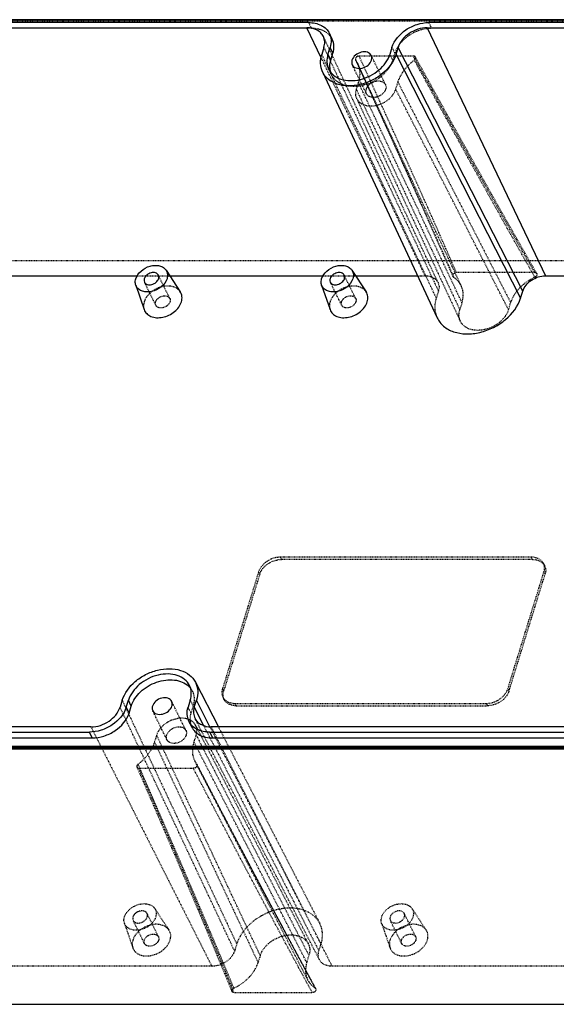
# Model space of a CAD drawing. Header units: millimetres. Extents: x 3202 to 5058, y 576 to 1424.
# Tile 5 of 13: x 3315 to 3401, y 1266 to 1424. Entities that reach past the tile are written whole.
import ezdxf

# ---------------------------------------------------------------- set-up
doc = ezdxf.new("R2010")
doc.units = ezdxf.units.MM
doc.linetypes.add('HIDDEN', pattern=[0.2, 0.1, -0.1])
doc.layers.add('DEFAULT_2', color=8, linetype='HIDDEN')

msp = doc.modelspace()

# ---------------------------------------------------------------- linework, layer by layer
at = {"color": 7, "linetype": 'Continuous'}
for p, q in [((3472.348, 1424.018), (3271.843, 1424.018)), ((3472.176, 1423.964), (3271.684, 1423.964)), ((3279.42, 1422.719), (3361.129, 1422.719)), ((3361.39, 1423.565), (3279.681, 1423.565)), ((3363.428, 1417.898), (3361.129, 1422.719)), ((3380.471, 1422.719), (3399.476, 1382.869)), ((3380.471, 1422.719), (3462.18, 1422.719)), ((3462.441, 1423.565), (3380.732, 1423.565)), ((3365.191, 1420.884), (3364.734, 1421.816)), ((3363.859, 1419.57), (3363.512, 1418.449)), ((3364.506, 1418.449), (3364.853, 1419.57)), ((3365.31, 1418.637), (3364.853, 1419.57)), ((3374.8, 1419.57), (3374.454, 1418.449)), ((3375.448, 1418.449), (3375.794, 1419.57)), ((3395.822, 1380.408), (3375.794, 1419.57)), ((3364.506, 1418.449), (3364.964, 1417.516)), ((3364.964, 1417.516), (3365.31, 1418.637)), ((3375.448, 1418.449), (3395.476, 1379.287)), ((3363.634, 1415.656), (3382.058, 1376.115)), ((3338.488, 1383.756), (3340.772, 1380.288)), ((3368.363, 1383.756), (3370.648, 1380.288)), ((3309.206, 1382.869), (3333.863, 1382.869)), ((3333.616, 1381.365), (3334.961, 1377.436)), ((3339.072, 1382.869), (3363.739, 1382.869)), ((3363.491, 1381.365), (3364.837, 1377.436)), ((3368.948, 1382.869), (3378.911, 1382.869)), ((3399.476, 1382.869), (3405.08, 1382.869)), ((3395.476, 1379.287), (3395.822, 1380.408)), ((3343.19, 1317.565), (3346.897, 1310.379)), ((3331.436, 1314.65), (3331.09, 1313.529)), ((3332.084, 1313.529), (3332.43, 1314.65)), ((3332.084, 1313.529), (3332.541, 1312.596)), ((3332.888, 1313.717), (3332.43, 1314.65)), ((3332.541, 1312.596), (3332.888, 1313.717)), ((3342.377, 1314.65), (3342.031, 1313.529)), ((3343.025, 1313.529), (3343.371, 1314.65)), ((3343.025, 1313.529), (3344.522, 1310.601)), ((3345.54, 1310.409), (3343.371, 1314.65)), ((3326.413, 1310.379), (3244.704, 1310.379)), ((3342.608, 1310.349), (3342.15, 1311.282)), ((3427.464, 1310.379), (3345.755, 1310.379)), ((3244.443, 1309.534), (3326.152, 1309.534)), ((3244.9, 1308.601), (3326.609, 1308.601)), ((3326.609, 1308.601), (3326.152, 1309.534)), ((3345.494, 1309.534), (3427.203, 1309.534)), ((3345.494, 1309.534), (3345.951, 1308.601)), ((3345.951, 1308.601), (3427.66, 1308.601)), ((3235.623, 1307.27), (3436.115, 1307.27)), ((3235.714, 1307.083), (3436.207, 1307.083)), ((3235.634, 1306.843), (3436.139, 1306.843)), ((3235.838, 1265.794), (3474.396, 1265.794))]:
    msp.add_line(p, q, dxfattribs=at)
for centre, radius, start, end in [((3367.902, 1416.435), 3.107, 182.21193, 185.93515), ((3367.761, 1416.419), 2.965, 185.9003, 196.35665), ((3340.049, 1314.757), 2.981, 37.67143, 46.78213)]:
    msp.add_arc(centre, radius, start, end, dxfattribs=at)
for points, knots in [([(3363.783, 1421.304), (3363.681, 1421.521), (3363.393, 1421.932), (3362.531, 1422.558), (3361.689, 1422.719), (3361.129, 1422.719)], [0, 0, 0, 0, 0.2277932, 0.4666455, 1, 1, 1, 1]), ([(3361.39, 1423.565), (3362.092, 1423.565), (3363.145, 1423.365), (3364.233, 1422.593), (3364.602, 1422.085), (3364.734, 1421.815)], [0, 0, 0, 0, 0.53318, 0.7722657, 1, 1, 1, 1]), ([(3374.8, 1419.57), (3375.156, 1420.719), (3376.52, 1422.252), (3378.783, 1423.337), (3380.093, 1423.565), (3380.732, 1423.565)], [0, 0, 0, 0, 0.4803699, 0.7450852, 1, 1, 1, 1]), ([(3380.471, 1422.719), (3379.455, 1422.719), (3377.484, 1422.072), (3376.074, 1420.476), (3375.794, 1419.57)], [0, 0, 0, 0, 0.5169793, 1, 1, 1, 1]), ([(3363.859, 1419.57), (3363.949, 1419.861), (3364.04, 1420.455), (3363.903, 1421.047), (3363.783, 1421.304)], [0, 0, 0, 0, 0.5172504, 1, 1, 1, 1]), ([(3364.734, 1421.815), (3364.896, 1421.485), (3365.086, 1420.72), (3364.969, 1419.947), (3364.853, 1419.57)], [0, 0, 0, 0, 0.4825596, 1, 1, 1, 1]), ([(3365.31, 1418.637), (3365.427, 1419.015), (3365.544, 1419.787), (3365.354, 1420.552), (3365.192, 1420.883)], [0, 0, 0, 0, 0.5174404, 1, 1, 1, 1]), ([(3363.634, 1415.657), (3363.441, 1416.071), (3363.22, 1417.023), (3363.368, 1417.98), (3363.512, 1418.449)], [0, 0, 0, 0, 0.4826729, 1, 1, 1, 1]), ([(3375.448, 1418.449), (3375.084, 1417.272), (3373.838, 1415.645), (3371.655, 1414.224), (3369.74, 1413.516), (3367.796, 1413.289), (3365.997, 1413.568), (3364.513, 1414.352), (3363.846, 1415.202), (3363.634, 1415.657)], [0, 0, 0, 0, 0.2517246, 0.3912663, 0.5311011, 0.6646773, 0.7872106, 0.8976125, 1, 1, 1, 1]), ([(3364.506, 1418.449), (3364.383, 1418.049), (3364.259, 1417.231), (3364.46, 1416.421), (3364.632, 1416.07)], [0, 0, 0, 0, 0.5174217, 1, 1, 1, 1]), ([(3364.632, 1416.07), (3364.815, 1415.697), (3365.383, 1415.001), (3366.624, 1414.367), (3368.121, 1414.148), (3370.291, 1414.419), (3372.773, 1415.661), (3374.152, 1417.473), (3374.454, 1418.449)], [0, 0, 0, 0, 0.1026403, 0.2135286, 0.3365381, 0.4704418, 0.7481767, 1, 1, 1, 1]), ([(3371.464, 1418.266), (3371.406, 1418.383), (3371.227, 1418.602), (3370.836, 1418.801), (3370.365, 1418.87), (3369.682, 1418.784), (3368.901, 1418.394), (3368.467, 1417.823), (3368.372, 1417.516)], [0, 0, 0, 0, 0.1026051, 0.2134953, 0.336519, 0.4704336, 0.7481245, 1, 1, 1, 1]), ([(3371.503, 1417.516), (3371.523, 1417.581), (3371.58, 1417.828), (3371.546, 1418.099), (3371.464, 1418.266)], [0, 0, 0, 0, 0.2661503, 1, 1, 1, 1]), ([(3364.797, 1416.315), (3364.794, 1416.414), (3364.797, 1416.819), (3364.873, 1417.223), (3364.964, 1417.516)], [0, 0, 0, 0, 0.2427442, 1, 1, 1, 1]), ([(3368.372, 1417.516), (3368.352, 1417.452), (3368.295, 1417.205), (3368.33, 1416.934), (3368.412, 1416.767)], [0, 0, 0, 0, 0.2661503, 1, 1, 1, 1]), ([(3368.412, 1416.767), (3368.469, 1416.649), (3368.648, 1416.431), (3369.039, 1416.231), (3369.51, 1416.162), (3370.193, 1416.248), (3370.974, 1416.639), (3371.409, 1417.209), (3371.503, 1417.516)], [0, 0, 0, 0, 0.1026051, 0.2134953, 0.336519, 0.4704336, 0.7481245, 1, 1, 1, 1]), ([(3333.621, 1382.4), (3333.767, 1382.873), (3334.425, 1383.759), (3335.617, 1384.391), (3336.673, 1384.565), (3337.418, 1384.498), (3338.056, 1384.237), (3338.374, 1383.928), (3338.488, 1383.757)], [0, 0, 0, 0, 0.2493761, 0.5250874, 0.6593649, 0.7838416, 0.8965857, 1, 1, 1, 1]), ([(3363.496, 1382.4), (3363.642, 1382.873), (3364.3, 1383.759), (3365.492, 1384.391), (3366.549, 1384.565), (3367.293, 1384.498), (3367.931, 1384.237), (3368.25, 1383.928), (3368.363, 1383.757)], [0, 0, 0, 0, 0.2493761, 0.5250874, 0.6593649, 0.7838416, 0.8965857, 1, 1, 1, 1]), ([(3337.253, 1382.951), (3337.166, 1383.127), (3336.771, 1383.415), (3336.044, 1383.381), (3335.369, 1383.046), (3335.049, 1382.626), (3334.979, 1382.4)], [0, 0, 0, 0, 0.2106112, 0.4668577, 0.7464237, 1, 1, 1, 1]), ([(3337.282, 1382.4), (3337.297, 1382.447), (3337.338, 1382.629), (3337.313, 1382.828), (3337.253, 1382.951)], [0, 0, 0, 0, 0.2661503, 1, 1, 1, 1]), ([(3338.488, 1383.757), (3338.612, 1383.569), (3338.774, 1383.109), (3338.712, 1382.631), (3338.641, 1382.4)], [0, 0, 0, 0, 0.482583, 1, 1, 1, 1]), ([(3367.128, 1382.951), (3367.041, 1383.127), (3366.646, 1383.415), (3365.919, 1383.381), (3365.245, 1383.046), (3364.924, 1382.626), (3364.855, 1382.4)], [0, 0, 0, 0, 0.2106112, 0.4668577, 0.7464237, 1, 1, 1, 1]), ([(3367.157, 1382.4), (3367.172, 1382.447), (3367.214, 1382.629), (3367.188, 1382.828), (3367.128, 1382.951)], [0, 0, 0, 0, 0.2661503, 1, 1, 1, 1]), ([(3368.363, 1383.757), (3368.487, 1383.569), (3368.649, 1383.109), (3368.587, 1382.631), (3368.516, 1382.4)], [0, 0, 0, 0, 0.482583, 1, 1, 1, 1]), ([(3333.616, 1381.365), (3333.588, 1381.444), (3333.504, 1381.784), (3333.543, 1382.147), (3333.621, 1382.4)], [0, 0, 0, 0, 0.2405257, 1, 1, 1, 1]), ([(3338.641, 1382.4), (3338.483, 1381.889), (3337.748, 1380.947), (3336.436, 1380.327), (3335.305, 1380.231), (3334.542, 1380.388), (3333.933, 1380.769), (3333.685, 1381.161), (3333.616, 1381.365)], [0, 0, 0, 0, 0.2541863, 0.5336149, 0.6669543, 0.7883797, 0.8975693, 1, 1, 1, 1]), ([(3334.979, 1382.4), (3334.965, 1382.352), (3334.923, 1382.171), (3334.948, 1381.972), (3335.009, 1381.849)], [0, 0, 0, 0, 0.2661503, 1, 1, 1, 1]), ([(3335.009, 1381.849), (3335.095, 1381.673), (3335.491, 1381.385), (3336.218, 1381.419), (3336.892, 1381.754), (3337.212, 1382.174), (3337.282, 1382.4)], [0, 0, 0, 0, 0.2106112, 0.4668577, 0.7464237, 1, 1, 1, 1]), ([(3363.491, 1381.365), (3363.464, 1381.444), (3363.379, 1381.784), (3363.418, 1382.147), (3363.496, 1382.4)], [0, 0, 0, 0, 0.2405257, 1, 1, 1, 1]), ([(3368.516, 1382.4), (3368.358, 1381.889), (3367.623, 1380.947), (3366.311, 1380.327), (3365.18, 1380.231), (3364.418, 1380.388), (3363.808, 1380.769), (3363.561, 1381.161), (3363.491, 1381.365)], [0, 0, 0, 0, 0.2541863, 0.5336149, 0.6669543, 0.7883797, 0.8975693, 1, 1, 1, 1]), ([(3364.855, 1382.4), (3364.84, 1382.352), (3364.799, 1382.171), (3364.824, 1381.972), (3364.884, 1381.849)], [0, 0, 0, 0, 0.2661503, 1, 1, 1, 1]), ([(3364.884, 1381.849), (3364.971, 1381.673), (3365.366, 1381.385), (3366.093, 1381.419), (3366.767, 1381.754), (3367.088, 1382.174), (3367.157, 1382.4)], [0, 0, 0, 0, 0.2106112, 0.4668577, 0.7464237, 1, 1, 1, 1]), ([(3395.822, 1380.408), (3396.041, 1381.116), (3397.142, 1382.363), (3398.682, 1382.869), (3399.476, 1382.869)], [0, 0, 0, 0, 0.483021, 1, 1, 1, 1]), ([(3340.954, 1378.67), (3341.039, 1378.945), (3341.113, 1379.515), (3340.92, 1380.063), (3340.773, 1380.287)], [0, 0, 0, 0, 0.5175028, 1, 1, 1, 1]), ([(3370.83, 1378.67), (3370.915, 1378.945), (3370.988, 1379.515), (3370.796, 1380.063), (3370.648, 1380.287)], [0, 0, 0, 0, 0.5174998, 1, 1, 1, 1]), ([(3334.962, 1377.435), (3335.045, 1377.192), (3335.341, 1376.725), (3336.068, 1376.27), (3336.977, 1376.084), (3338.326, 1376.199), (3339.89, 1376.938), (3340.766, 1378.061), (3340.954, 1378.67)], [0, 0, 0, 0, 0.1024297, 0.2116228, 0.3330558, 0.4663969, 0.7458241, 1, 1, 1, 1]), ([(3364.837, 1377.435), (3364.921, 1377.192), (3365.216, 1376.725), (3365.943, 1376.27), (3366.852, 1376.084), (3368.201, 1376.199), (3369.765, 1376.938), (3370.642, 1378.061), (3370.83, 1378.67)], [0, 0, 0, 0, 0.1024297, 0.2116228, 0.3330558, 0.4663969, 0.7458241, 1, 1, 1, 1]), ([(3382.058, 1376.116), (3382.298, 1375.6), (3383.056, 1374.634), (3384.741, 1373.743), (3386.785, 1373.427), (3388.993, 1373.685), (3391.168, 1374.489), (3393.647, 1376.103), (3395.062, 1377.95), (3395.476, 1379.287)], [0, 0, 0, 0, 0.1023808, 0.2127792, 0.3353109, 0.4688848, 0.6087193, 0.748267, 1, 1, 1, 1]), ([(3331.436, 1314.65), (3331.795, 1315.812), (3333.018, 1317.422), (3335.166, 1318.84), (3337.056, 1319.558), (3338.981, 1319.808), (3340.773, 1319.563), (3342.267, 1318.825), (3342.962, 1318.006), (3343.19, 1317.564)], [0, 0, 0, 0, 0.2509669, 0.3900834, 0.5297186, 0.6634512, 0.786477, 0.8974523, 1, 1, 1, 1]), ([(3342.252, 1317.028), (3342.068, 1317.401), (3341.501, 1318.097), (3340.26, 1318.731), (3338.763, 1318.95), (3336.592, 1318.679), (3334.111, 1317.437), (3332.731, 1315.625), (3332.43, 1314.65)], [0, 0, 0, 0, 0.1026403, 0.2135286, 0.3365381, 0.4704418, 0.7481767, 1, 1, 1, 1]), ([(3332.888, 1313.717), (3333.156, 1314.585), (3334.32, 1316.23), (3336.457, 1317.488), (3338.394, 1317.953), (3339.811, 1317.969), (3341.086, 1317.65), (3341.803, 1317.199), (3342.09, 1316.929)], [0, 0, 0, 0, 0.2445959, 0.5160404, 0.6505449, 0.7773894, 0.8938006, 1, 1, 1, 1]), ([(3342.377, 1314.65), (3342.501, 1315.049), (3342.624, 1315.867), (3342.424, 1316.678), (3342.252, 1317.028)], [0, 0, 0, 0, 0.5174217, 1, 1, 1, 1]), ([(3343.19, 1317.564), (3343.409, 1317.139), (3343.671, 1316.146), (3343.523, 1315.14), (3343.371, 1314.65)], [0, 0, 0, 0, 0.4824955, 1, 1, 1, 1]), ([(3339.387, 1314.466), (3339.329, 1314.584), (3339.151, 1314.803), (3338.76, 1315.002), (3338.289, 1315.071), (3337.606, 1314.985), (3336.825, 1314.594), (3336.39, 1314.024), (3336.295, 1313.717)], [0, 0, 0, 0, 0.1026051, 0.2134953, 0.336519, 0.4704336, 0.7481245, 1, 1, 1, 1]), ([(3332.084, 1313.529), (3331.728, 1312.379), (3330.363, 1310.846), (3328.1, 1309.761), (3326.79, 1309.534), (3326.152, 1309.534)], [0, 0, 0, 0, 0.4803699, 0.7450852, 1, 1, 1, 1]), ([(3326.413, 1310.379), (3327.428, 1310.379), (3329.4, 1311.026), (3330.81, 1312.622), (3331.09, 1313.529)], [0, 0, 0, 0, 0.5169793, 1, 1, 1, 1]), ([(3336.295, 1313.717), (3336.276, 1313.653), (3336.219, 1313.406), (3336.253, 1313.135), (3336.335, 1312.968)], [0, 0, 0, 0, 0.2661503, 1, 1, 1, 1]), ([(3336.335, 1312.968), (3336.393, 1312.85), (3336.572, 1312.632), (3336.963, 1312.432), (3337.434, 1312.363), (3338.117, 1312.449), (3338.898, 1312.84), (3339.332, 1313.41), (3339.427, 1313.717)], [0, 0, 0, 0, 0.1026051, 0.2134953, 0.336519, 0.4704336, 0.7481245, 1, 1, 1, 1]), ([(3339.427, 1313.717), (3339.447, 1313.782), (3339.503, 1314.029), (3339.469, 1314.3), (3339.387, 1314.466)], [0, 0, 0, 0, 0.2661503, 1, 1, 1, 1]), ([(3342.15, 1311.283), (3341.987, 1311.613), (3341.798, 1312.378), (3341.914, 1313.151), (3342.031, 1313.529)], [0, 0, 0, 0, 0.4825596, 1, 1, 1, 1]), ([(3343.025, 1313.529), (3342.931, 1313.224), (3342.839, 1312.599), (3343.002, 1311.983), (3343.138, 1311.719)], [0, 0, 0, 0, 0.5174549, 1, 1, 1, 1]), ([(3326.609, 1308.601), (3327.248, 1308.601), (3328.558, 1308.829), (3330.821, 1309.914), (3332.186, 1311.446), (3332.541, 1312.596)], [0, 0, 0, 0, 0.2549147, 0.51963, 1, 1, 1, 1]), ([(3343.138, 1311.719), (3343.245, 1311.512), (3343.54, 1311.122), (3344.392, 1310.531), (3345.209, 1310.379), (3345.755, 1310.379)], [0, 0, 0, 0, 0.2276807, 0.4669224, 1, 1, 1, 1]), ([(3345.494, 1309.534), (3344.792, 1309.534), (3343.739, 1309.733), (3342.651, 1310.505), (3342.282, 1311.013), (3342.15, 1311.283)], [0, 0, 0, 0, 0.53318, 0.7722657, 1, 1, 1, 1]), ([(3342.607, 1310.35), (3342.739, 1310.081), (3343.109, 1309.572), (3344.197, 1308.8), (3345.249, 1308.601), (3345.951, 1308.601)], [0, 0, 0, 0, 0.2277342, 0.4668199, 1, 1, 1, 1])]:
    msp.add_open_spline(points, degree=3, knots=knots, dxfattribs=at)
at = {"layer": 'DEFAULT_2', "color": 8, "linetype": 'HIDDEN'}
for p, q in [((3472.268, 1423.777), (3271.775, 1423.777)), ((3361.847, 1422.632), (3280.138, 1422.632)), ((3361.39, 1423.565), (3361.847, 1422.632)), ((3381.19, 1422.632), (3380.732, 1423.565)), ((3462.899, 1422.632), (3381.19, 1422.632)), ((3382.207, 1381.762), (3363.783, 1421.303)), ((3363.859, 1419.57), (3382.266, 1380.408)), ((3374.8, 1419.57), (3375.258, 1418.637)), ((3380.133, 1382.869), (3363.428, 1417.898)), ((3381.92, 1379.287), (3363.512, 1418.449)), ((3378.232, 1418.18), (3369.511, 1418.18)), ((3369.911, 1417.31), (3369.511, 1418.18)), ((3373.752, 1413.603), (3371.464, 1418.265)), ((3374.911, 1417.516), (3374.454, 1418.449)), ((3375.258, 1418.637), (3374.911, 1417.516)), ((3370.699, 1412.105), (3368.411, 1416.767)), ((3368.938, 1417.576), (3368.96, 1417.535)), ((3368.96, 1417.535), (3369.259, 1417.009)), ((3385.927, 1381.237), (3369.258, 1417.012)), ((3370.341, 1416.373), (3369.911, 1417.31)), ((3371.015, 1414.905), (3370.341, 1416.373)), ((3365.09, 1415.137), (3364.632, 1416.07)), ((3371.504, 1413.837), (3371.015, 1414.905)), ((3369.39, 1413.975), (3369.044, 1412.854)), ((3386.045, 1378.543), (3369.39, 1413.975)), ((3375.407, 1412.854), (3375.753, 1413.975)), ((3375.753, 1413.975), (3393.874, 1378.543)), ((3369.044, 1412.854), (3385.698, 1377.422)), ((3369.109, 1411.365), (3385.778, 1375.59)), ((3393.527, 1377.422), (3375.407, 1412.854)), ((3511.311, 1385.251), (3272.753, 1385.251)), ((3339.083, 1379.221), (3337.253, 1382.95)), ((3368.958, 1379.221), (3367.128, 1382.95)), ((3397.74, 1383.371), (3385.162, 1383.371)), ((3333.863, 1382.869), (3339.072, 1382.869)), ((3336.839, 1378.119), (3335.009, 1381.849)), ((3363.739, 1382.869), (3368.948, 1382.869)), ((3366.714, 1378.119), (3364.884, 1381.849)), ((3378.911, 1382.869), (3380.133, 1382.869)), ((3384.689, 1382.651), (3384.589, 1382.768)), ((3382.266, 1380.408), (3381.92, 1379.287)), ((3386.045, 1378.543), (3385.698, 1377.422)), ((3393.527, 1377.422), (3393.874, 1378.543)), ((3356.851, 1337.646), (3357.034, 1337.273)), ((3397.194, 1337.646), (3356.851, 1337.646)), ((3397.377, 1337.273), (3357.034, 1337.273)), ((3397.377, 1337.273), (3397.194, 1337.646)), ((3399.161, 1336.617), (3399.344, 1336.244)), ((3353.362, 1335.296), (3347.552, 1316.496)), ((3353.545, 1334.923), (3347.735, 1316.123)), ((3353.545, 1334.923), (3353.362, 1335.296)), ((3393.421, 1316.496), (3399.231, 1335.296)), ((3393.604, 1316.123), (3399.414, 1334.923)), ((3399.231, 1335.296), (3399.414, 1334.923)), ((3342.709, 1316.096), (3342.251, 1317.028)), ((3347.552, 1316.496), (3347.735, 1316.123)), ((3393.604, 1316.123), (3393.421, 1316.496)), ((3347.622, 1315.174), (3347.805, 1314.801)), ((3349.497, 1274.367), (3331.09, 1313.529)), ((3331.436, 1314.65), (3349.843, 1275.488)), ((3341.675, 1309.804), (3339.387, 1314.466)), ((3342.489, 1312.596), (3342.031, 1313.529)), ((3342.377, 1314.65), (3342.835, 1313.717)), ((3342.835, 1313.717), (3342.489, 1312.596)), ((3349.772, 1313.773), (3349.589, 1314.146)), ((3349.589, 1314.146), (3389.932, 1314.146)), ((3349.772, 1313.773), (3390.115, 1313.773)), ((3389.932, 1314.146), (3390.115, 1313.773)), ((3338.623, 1308.306), (3336.335, 1312.968)), ((3363.141, 1272.954), (3343.138, 1311.719)), ((3326.413, 1310.379), (3345.843, 1271.907)), ((3343.234, 1310.609), (3361.332, 1275.535)), ((3344.522, 1310.601), (3363.053, 1274.367)), ((3363.399, 1275.488), (3345.54, 1310.409)), ((3365.186, 1271.907), (3345.755, 1310.379)), ((3346.897, 1310.379), (3363.193, 1278.799)), ((3336.968, 1309.055), (3336.621, 1307.934)), ((3353.622, 1273.623), (3336.968, 1309.055)), ((3342.984, 1307.934), (3343.33, 1309.055)), ((3343.33, 1309.055), (3361.451, 1273.623)), ((3336.621, 1307.934), (3353.276, 1272.502)), ((3361.105, 1272.502), (3342.984, 1307.934)), ((3343.415, 1304.374), (3343.18, 1304.768)), ((3361.28, 1269.69), (3343.182, 1304.764)), ((3343.431, 1304.345), (3343.415, 1304.374)), ((3334.143, 1303.729), (3342.864, 1303.729)), ((3337.263, 1276.656), (3335.433, 1280.385)), ((3336.668, 1281.191), (3338.953, 1277.723)), ((3378.605, 1276.656), (3376.775, 1280.385)), ((3378.01, 1281.191), (3380.294, 1277.723)), ((3331.796, 1278.8), (3333.142, 1274.871)), ((3335.019, 1275.554), (3333.189, 1279.284)), ((3373.137, 1278.8), (3374.483, 1274.871)), ((3376.361, 1275.554), (3374.53, 1279.284)), ((3349.843, 1275.488), (3349.497, 1274.367)), ((3363.053, 1274.367), (3363.399, 1275.488)), ((3353.622, 1273.623), (3353.276, 1272.502)), ((3361.105, 1272.502), (3361.451, 1273.623)), ((3345.843, 1271.907), (3264.134, 1271.907)), ((3446.895, 1271.907), (3365.186, 1271.907)), ((3361.648, 1269.891), (3362.46, 1268.394)), ((3349.409, 1267.674), (3361.987, 1267.674)), ((3362.46, 1268.394), (3362.55, 1268.299))]:
    msp.add_line(p, q, dxfattribs=at)
for points in [[(3398.062, 1383.214), (3392.145, 1393.598), (3385.532, 1405.406), (3378.553, 1418.021)], [(3368.937, 1417.575), (3374.705, 1404.953), (3380.02, 1393.145), (3384.589, 1382.768)], [(3333.809, 1303.913), (3339.436, 1290.842), (3344.618, 1278.613), (3349.073, 1267.861)], [(3362.55, 1268.299), (3356.753, 1279.046), (3350.273, 1291.273), (3343.431, 1304.345)]]:
    msp.add_lwpolyline(points, dxfattribs=at)
for centre, radius, start, end in [((3367.63, 1416.383), 2.83, 196.40923, 206.11235), ((3340.15, 1314.837), 2.852, 26.19215, 37.64445)]:
    msp.add_arc(centre, radius, start, end, dxfattribs=at)
for points, knots in [([(3365.192, 1420.883), (3365.06, 1421.152), (3364.69, 1421.661), (3363.602, 1422.433), (3362.549, 1422.632), (3361.847, 1422.632)], [0, 0, 0, 0, 0.2277342, 0.4668199, 1, 1, 1, 1]), ([(3381.19, 1422.632), (3380.551, 1422.632), (3379.241, 1422.405), (3376.978, 1421.319), (3375.613, 1419.787), (3375.258, 1418.637)], [0, 0, 0, 0, 0.2549147, 0.51963, 1, 1, 1, 1]), ([(3369.511, 1418.18), (3369.425, 1418.179), (3369.25, 1418.139), (3369.038, 1417.994), (3368.907, 1417.793), (3368.91, 1417.636), (3368.937, 1417.575)], [0, 0, 0, 0, 0.2710063, 0.5461326, 0.7916332, 1, 1, 1, 1]), ([(3378.553, 1418.021), (3378.539, 1418.046), (3378.461, 1418.144), (3378.326, 1418.179), (3378.232, 1418.18)], [0, 0, 0, 0, 0.2303599, 1, 1, 1, 1]), ([(3397.74, 1383.371), (3394.412, 1389.148), (3387.873, 1400.731), (3381.432, 1412.368), (3378.232, 1418.18)], [0, 0, 0, 0, 0.5012228, 1, 1, 1, 1]), ([(3378.384, 1417.535), (3378.464, 1417.597), (3378.593, 1417.742), (3378.593, 1417.949), (3378.553, 1418.021)], [0, 0, 0, 0, 0.5510282, 1, 1, 1, 1]), ([(3374.911, 1417.516), (3374.61, 1416.541), (3373.23, 1414.729), (3370.749, 1413.487), (3368.579, 1413.216), (3367.082, 1413.434), (3365.84, 1414.069), (3365.273, 1414.764), (3365.09, 1415.138)], [0, 0, 0, 0, 0.251812, 0.5295395, 0.6634467, 0.7864587, 0.8973519, 1, 1, 1, 1]), ([(3368.96, 1417.536), (3371.632, 1411.73), (3376.934, 1400.129), (3382.143, 1388.485), (3384.689, 1382.652)], [0, 0, 0, 0, 0.5010531, 1, 1, 1, 1]), ([(3369.259, 1417.009), (3369.469, 1416.558), (3369.709, 1415.524), (3369.548, 1414.484), (3369.39, 1413.975)], [0, 0, 0, 0, 0.4827505, 1, 1, 1, 1]), ([(3375.753, 1413.975), (3375.856, 1414.307), (3376.433, 1415.687), (3377.479, 1416.84), (3378.384, 1417.535)], [0, 0, 0, 0, 0.2329874, 1, 1, 1, 1]), ([(3397.768, 1382.652), (3394.468, 1388.444), (3387.977, 1400.056), (3381.568, 1411.713), (3378.384, 1417.536)], [0, 0, 0, 0, 0.5011294, 1, 1, 1, 1]), ([(3370.66, 1412.854), (3370.754, 1413.161), (3371.189, 1413.731), (3371.97, 1414.122), (3372.653, 1414.208), (3373.124, 1414.139), (3373.515, 1413.94), (3373.694, 1413.721), (3373.751, 1413.603)], [0, 0, 0, 0, 0.2518561, 0.5295352, 0.6634557, 0.7864829, 0.8973816, 1, 1, 1, 1]), ([(3385.162, 1383.371), (3384.055, 1385.913), (3379.579, 1396.102), (3374.983, 1406.239), (3371.504, 1413.837)], [0, 0, 0, 0, 0.2490953, 1, 1, 1, 1]), ([(3373.751, 1413.603), (3373.778, 1413.548), (3373.867, 1413.309), (3373.848, 1413.038), (3373.791, 1412.854)], [0, 0, 0, 0, 0.2411566, 1, 1, 1, 1]), ([(3369.044, 1412.854), (3368.967, 1412.604), (3368.888, 1412.093), (3369.006, 1411.585), (3369.11, 1411.364)], [0, 0, 0, 0, 0.5172503, 1, 1, 1, 1]), ([(3369.11, 1411.364), (3369.223, 1411.122), (3369.579, 1410.669), (3370.37, 1410.252), (3371.329, 1410.103), (3372.724, 1410.269), (3374.323, 1411.062), (3375.213, 1412.227), (3375.407, 1412.854)], [0, 0, 0, 0, 0.102565, 0.2131832, 0.3359624, 0.4697952, 0.7477979, 1, 1, 1, 1]), ([(3370.699, 1412.105), (3370.672, 1412.16), (3370.584, 1412.399), (3370.603, 1412.67), (3370.66, 1412.854)], [0, 0, 0, 0, 0.2411566, 1, 1, 1, 1]), ([(3373.791, 1412.854), (3373.696, 1412.547), (3373.262, 1411.977), (3372.481, 1411.586), (3371.798, 1411.5), (3371.327, 1411.569), (3370.936, 1411.769), (3370.757, 1411.987), (3370.699, 1412.105)], [0, 0, 0, 0, 0.2518561, 0.5295352, 0.6634557, 0.7864829, 0.8973816, 1, 1, 1, 1]), ([(3384.588, 1382.768), (3384.544, 1382.866), (3384.609, 1383.146), (3384.825, 1383.288), (3384.952, 1383.333)], [0, 0, 0, 0, 0.4431221, 1, 1, 1, 1]), ([(3397.74, 1383.371), (3397.775, 1383.372), (3397.896, 1383.361), (3398.018, 1383.29), (3398.061, 1383.214)], [0, 0, 0, 0, 0.2814044, 1, 1, 1, 1]), ([(3398.061, 1383.214), (3398.111, 1383.126), (3398.079, 1382.855), (3397.884, 1382.706), (3397.768, 1382.651)], [0, 0, 0, 0, 0.4412699, 1, 1, 1, 1]), ([(3380.133, 1382.869), (3380.571, 1382.869), (3381.411, 1382.719), (3382.047, 1382.106), (3382.207, 1381.763)], [0, 0, 0, 0, 0.5366448, 1, 1, 1, 1]), ([(3382.207, 1381.763), (3382.301, 1381.562), (3382.408, 1381.1), (3382.336, 1380.635), (3382.266, 1380.408)], [0, 0, 0, 0, 0.4827496, 1, 1, 1, 1]), ([(3385.927, 1381.237), (3385.862, 1381.377), (3385.555, 1381.931), (3385.086, 1382.388), (3384.689, 1382.651)], [0, 0, 0, 0, 0.2459017, 1, 1, 1, 1]), ([(3397.768, 1382.651), (3396.851, 1382.219), (3395.235, 1381.094), (3394.143, 1379.415), (3393.874, 1378.543)], [0, 0, 0, 0, 0.5264751, 1, 1, 1, 1]), ([(3340.773, 1380.287), (3340.638, 1380.492), (3340.258, 1380.86), (3339.498, 1381.173), (3338.61, 1381.252), (3337.349, 1381.045), (3335.927, 1380.292), (3335.142, 1379.235), (3334.968, 1378.67)], [0, 0, 0, 0, 0.1034004, 0.2161211, 0.3405851, 0.4748593, 0.7506072, 1, 1, 1, 1]), ([(3370.648, 1380.287), (3370.513, 1380.492), (3370.134, 1380.86), (3369.373, 1381.173), (3368.485, 1381.252), (3367.225, 1381.045), (3365.803, 1380.292), (3365.017, 1379.235), (3364.843, 1378.67)], [0, 0, 0, 0, 0.1034074, 0.2161188, 0.3405672, 0.4748343, 0.7505929, 1, 1, 1, 1]), ([(3386.045, 1378.543), (3386.184, 1378.995), (3386.327, 1379.919), (3386.114, 1380.837), (3385.927, 1381.237)], [0, 0, 0, 0, 0.5173551, 1, 1, 1, 1]), ([(3334.968, 1378.67), (3334.935, 1378.565), (3334.838, 1378.161), (3334.863, 1377.724), (3334.962, 1377.435)], [0, 0, 0, 0, 0.264448, 1, 1, 1, 1]), ([(3336.839, 1378.119), (3336.819, 1378.16), (3336.754, 1378.336), (3336.768, 1378.535), (3336.81, 1378.67)], [0, 0, 0, 0, 0.2411566, 1, 1, 1, 1]), ([(3336.81, 1378.67), (3336.879, 1378.896), (3337.2, 1379.316), (3337.874, 1379.651), (3338.601, 1379.685), (3338.996, 1379.397), (3339.083, 1379.221)], [0, 0, 0, 0, 0.2535571, 0.5331117, 0.7893681, 1, 1, 1, 1]), ([(3339.112, 1378.67), (3339.043, 1378.444), (3338.722, 1378.024), (3338.048, 1377.689), (3337.321, 1377.655), (3336.926, 1377.943), (3336.839, 1378.119)], [0, 0, 0, 0, 0.2535571, 0.5331117, 0.7893681, 1, 1, 1, 1]), ([(3339.083, 1379.221), (3339.103, 1379.181), (3339.168, 1379.005), (3339.154, 1378.805), (3339.112, 1378.67)], [0, 0, 0, 0, 0.2411566, 1, 1, 1, 1]), ([(3364.843, 1378.67), (3364.81, 1378.565), (3364.714, 1378.161), (3364.738, 1377.724), (3364.837, 1377.435)], [0, 0, 0, 0, 0.264448, 1, 1, 1, 1]), ([(3366.714, 1378.119), (3366.694, 1378.16), (3366.629, 1378.336), (3366.643, 1378.535), (3366.685, 1378.67)], [0, 0, 0, 0, 0.2411566, 1, 1, 1, 1]), ([(3366.685, 1378.67), (3366.755, 1378.896), (3367.075, 1379.316), (3367.749, 1379.651), (3368.476, 1379.685), (3368.872, 1379.397), (3368.958, 1379.221)], [0, 0, 0, 0, 0.2535571, 0.5331117, 0.7893681, 1, 1, 1, 1]), ([(3368.988, 1378.67), (3368.918, 1378.444), (3368.598, 1378.024), (3367.923, 1377.689), (3367.196, 1377.655), (3366.801, 1377.943), (3366.714, 1378.119)], [0, 0, 0, 0, 0.2535571, 0.5331117, 0.7893681, 1, 1, 1, 1]), ([(3368.958, 1379.221), (3368.978, 1379.181), (3369.043, 1379.005), (3369.029, 1378.805), (3368.988, 1378.67)], [0, 0, 0, 0, 0.2411566, 1, 1, 1, 1]), ([(3381.92, 1379.287), (3381.755, 1378.755), (3381.587, 1377.668), (3381.838, 1376.587), (3382.058, 1376.116)], [0, 0, 0, 0, 0.5173365, 1, 1, 1, 1]), ([(3385.779, 1375.588), (3385.652, 1375.861), (3385.506, 1376.486), (3385.603, 1377.115), (3385.698, 1377.422)], [0, 0, 0, 0, 0.4827693, 1, 1, 1, 1]), ([(3393.527, 1377.422), (3393.289, 1376.65), (3392.194, 1375.218), (3390.227, 1374.242), (3388.51, 1374.037), (3387.33, 1374.22), (3386.356, 1374.733), (3385.918, 1375.291), (3385.779, 1375.588)], [0, 0, 0, 0, 0.2521802, 0.5301816, 0.6640169, 0.7867986, 0.8974259, 1, 1, 1, 1]), ([(3356.851, 1337.646), (3356.094, 1337.646), (3354.623, 1337.163), (3353.571, 1335.972), (3353.362, 1335.296)], [0, 0, 0, 0, 0.5169793, 1, 1, 1, 1]), ([(3353.545, 1334.923), (3353.754, 1335.599), (3354.806, 1336.79), (3356.277, 1337.273), (3357.034, 1337.273)], [0, 0, 0, 0, 0.483021, 1, 1, 1, 1]), ([(3399.16, 1336.618), (3399.003, 1336.938), (3398.397, 1337.506), (3397.607, 1337.646), (3397.194, 1337.646)], [0, 0, 0, 0, 0.4636048, 1, 1, 1, 1]), ([(3397.377, 1337.273), (3397.79, 1337.273), (3398.58, 1337.133), (3399.186, 1336.565), (3399.343, 1336.245)], [0, 0, 0, 0, 0.5363954, 1, 1, 1, 1]), ([(3399.231, 1335.296), (3399.299, 1335.518), (3399.368, 1335.973), (3399.256, 1336.423), (3399.16, 1336.618)], [0, 0, 0, 0, 0.5173655, 1, 1, 1, 1]), ([(3399.343, 1336.245), (3399.439, 1336.05), (3399.551, 1335.6), (3399.483, 1335.145), (3399.414, 1334.923)], [0, 0, 0, 0, 0.4826345, 1, 1, 1, 1]), ([(3347.552, 1316.496), (3347.484, 1316.274), (3347.415, 1315.819), (3347.527, 1315.368), (3347.623, 1315.173)], [0, 0, 0, 0, 0.5173655, 1, 1, 1, 1]), ([(3389.932, 1314.146), (3390.69, 1314.146), (3392.16, 1314.629), (3393.212, 1315.819), (3393.421, 1316.496)], [0, 0, 0, 0, 0.5169793, 1, 1, 1, 1]), ([(3342.709, 1316.095), (3342.881, 1315.745), (3343.082, 1314.935), (3342.959, 1314.117), (3342.835, 1313.717)], [0, 0, 0, 0, 0.4825901, 1, 1, 1, 1]), ([(3347.623, 1315.173), (3347.78, 1314.853), (3348.386, 1314.285), (3349.177, 1314.146), (3349.589, 1314.146)], [0, 0, 0, 0, 0.4636048, 1, 1, 1, 1]), ([(3347.806, 1314.8), (3347.71, 1314.995), (3347.598, 1315.446), (3347.667, 1315.901), (3347.735, 1316.123)], [0, 0, 0, 0, 0.4826345, 1, 1, 1, 1]), ([(3393.604, 1316.123), (3393.395, 1315.446), (3392.343, 1314.256), (3390.873, 1313.773), (3390.115, 1313.773)], [0, 0, 0, 0, 0.483021, 1, 1, 1, 1]), ([(3349.772, 1313.773), (3349.36, 1313.773), (3348.569, 1313.912), (3347.963, 1314.48), (3347.806, 1314.8)], [0, 0, 0, 0, 0.5363954, 1, 1, 1, 1]), ([(3343.233, 1310.61), (3343.111, 1310.845), (3342.741, 1311.282), (3341.944, 1311.675), (3340.989, 1311.805), (3339.608, 1311.624), (3338.034, 1310.828), (3337.159, 1309.675), (3336.968, 1309.055)], [0, 0, 0, 0, 0.1027226, 0.2139027, 0.3371626, 0.471142, 0.7485584, 1, 1, 1, 1]), ([(3342.489, 1312.596), (3342.372, 1312.219), (3342.255, 1311.446), (3342.445, 1310.681), (3342.607, 1310.35)], [0, 0, 0, 0, 0.5174404, 1, 1, 1, 1]), ([(3338.583, 1309.055), (3338.678, 1309.362), (3339.112, 1309.932), (3339.893, 1310.323), (3340.576, 1310.409), (3341.048, 1310.34), (3341.438, 1310.141), (3341.617, 1309.922), (3341.675, 1309.804)], [0, 0, 0, 0, 0.2518561, 0.5295352, 0.6634557, 0.7864829, 0.8973816, 1, 1, 1, 1]), ([(3343.33, 1309.055), (3343.411, 1309.317), (3343.49, 1309.854), (3343.35, 1310.383), (3343.233, 1310.61)], [0, 0, 0, 0, 0.517456, 1, 1, 1, 1]), ([(3338.623, 1308.306), (3338.596, 1308.361), (3338.507, 1308.6), (3338.526, 1308.871), (3338.583, 1309.055)], [0, 0, 0, 0, 0.2411566, 1, 1, 1, 1]), ([(3341.715, 1309.055), (3341.62, 1308.748), (3341.186, 1308.178), (3340.405, 1307.787), (3339.722, 1307.701), (3339.25, 1307.77), (3338.86, 1307.97), (3338.681, 1308.188), (3338.623, 1308.306)], [0, 0, 0, 0, 0.2518561, 0.5295352, 0.6634557, 0.7864829, 0.8973816, 1, 1, 1, 1]), ([(3341.675, 1309.804), (3341.702, 1309.749), (3341.791, 1309.51), (3341.772, 1309.239), (3341.715, 1309.055)], [0, 0, 0, 0, 0.2411566, 1, 1, 1, 1]), ([(3336.621, 1307.934), (3336.519, 1307.603), (3335.942, 1306.222), (3334.896, 1305.069), (3333.99, 1304.374)], [0, 0, 0, 0, 0.2329874, 1, 1, 1, 1]), ([(3343.18, 1304.768), (3342.942, 1305.23), (3342.658, 1306.308), (3342.819, 1307.401), (3342.984, 1307.934)], [0, 0, 0, 0, 0.4825892, 1, 1, 1, 1]), ([(3333.99, 1304.374), (3333.914, 1304.316), (3333.792, 1304.179), (3333.779, 1303.985), (3333.809, 1303.913)], [0, 0, 0, 0, 0.5487209, 1, 1, 1, 1]), ([(3333.809, 1303.913), (3333.834, 1303.856), (3333.935, 1303.754), (3334.072, 1303.73), (3334.143, 1303.729)], [0, 0, 0, 0, 0.4629289, 1, 1, 1, 1]), ([(3349.381, 1268.394), (3346.891, 1274.407), (3341.793, 1286.415), (3336.604, 1298.383), (3333.99, 1304.373)], [0, 0, 0, 0, 0.4989263, 1, 1, 1, 1]), ([(3342.864, 1303.729), (3342.951, 1303.73), (3343.129, 1303.771), (3343.342, 1303.92), (3343.472, 1304.126), (3343.462, 1304.286), (3343.432, 1304.345)], [0, 0, 0, 0, 0.272094, 0.547767, 0.7924174, 1, 1, 1, 1]), ([(3343.415, 1304.373), (3346.41, 1298.617), (3352.438, 1287.097), (3358.546, 1275.618), (3361.648, 1269.891)], [0, 0, 0, 0, 0.4990853, 1, 1, 1, 1]), ([(3349.409, 1267.674), (3346.948, 1273.702), (3341.898, 1285.738), (3336.741, 1297.727), (3334.143, 1303.729)], [0, 0, 0, 0, 0.4988711, 1, 1, 1, 1]), ([(3361.987, 1267.674), (3360.355, 1270.673), (3353.894, 1282.645), (3347.567, 1294.689), (3342.864, 1303.729)], [0, 0, 0, 0, 0.2509338, 1, 1, 1, 1]), ([(3331.801, 1279.835), (3331.947, 1280.308), (3332.605, 1281.194), (3333.797, 1281.826), (3334.854, 1282), (3335.598, 1281.933), (3336.236, 1281.672), (3336.555, 1281.363), (3336.668, 1281.192)], [0, 0, 0, 0, 0.2493761, 0.5250874, 0.6593649, 0.7838416, 0.8965857, 1, 1, 1, 1]), ([(3373.143, 1279.835), (3373.289, 1280.308), (3373.947, 1281.194), (3375.139, 1281.826), (3376.195, 1282), (3376.94, 1281.933), (3377.577, 1281.672), (3377.896, 1281.363), (3378.009, 1281.192)], [0, 0, 0, 0, 0.2493761, 0.5250874, 0.6593649, 0.7838416, 0.8965857, 1, 1, 1, 1]), ([(3335.433, 1280.386), (3335.346, 1280.562), (3334.951, 1280.85), (3334.224, 1280.816), (3333.55, 1280.481), (3333.229, 1280.061), (3333.16, 1279.835)], [0, 0, 0, 0, 0.2106112, 0.4668577, 0.7464237, 1, 1, 1, 1]), ([(3335.462, 1279.835), (3335.477, 1279.882), (3335.519, 1280.064), (3335.493, 1280.263), (3335.433, 1280.386)], [0, 0, 0, 0, 0.2661503, 1, 1, 1, 1]), ([(3336.668, 1281.192), (3336.792, 1281.004), (3336.954, 1280.544), (3336.892, 1280.066), (3336.821, 1279.835)], [0, 0, 0, 0, 0.482583, 1, 1, 1, 1]), ([(3363.193, 1278.798), (3362.934, 1279.3), (3362.146, 1280.23), (3360.448, 1281.069), (3358.412, 1281.347), (3356.226, 1281.063), (3354.08, 1280.248), (3351.641, 1278.637), (3350.252, 1276.809), (3349.843, 1275.488)], [0, 0, 0, 0, 0.1025411, 0.2135131, 0.3365374, 0.4702675, 0.6099025, 0.749025, 1, 1, 1, 1]), ([(3376.774, 1280.386), (3376.688, 1280.562), (3376.292, 1280.85), (3375.565, 1280.816), (3374.891, 1280.481), (3374.571, 1280.061), (3374.501, 1279.835)], [0, 0, 0, 0, 0.2106112, 0.4668577, 0.7464237, 1, 1, 1, 1]), ([(3376.804, 1279.835), (3376.818, 1279.882), (3376.86, 1280.064), (3376.835, 1280.263), (3376.774, 1280.386)], [0, 0, 0, 0, 0.2661503, 1, 1, 1, 1]), ([(3378.009, 1281.192), (3378.133, 1281.004), (3378.296, 1280.544), (3378.234, 1280.066), (3378.162, 1279.835)], [0, 0, 0, 0, 0.482583, 1, 1, 1, 1]), ([(3331.796, 1278.8), (3331.769, 1278.879), (3331.684, 1279.219), (3331.723, 1279.582), (3331.801, 1279.835)], [0, 0, 0, 0, 0.2405257, 1, 1, 1, 1]), ([(3336.821, 1279.835), (3336.663, 1279.324), (3335.928, 1278.382), (3334.616, 1277.762), (3333.485, 1277.666), (3332.723, 1277.823), (3332.113, 1278.204), (3331.866, 1278.596), (3331.796, 1278.8)], [0, 0, 0, 0, 0.2541863, 0.5336149, 0.6669543, 0.7883797, 0.8975693, 1, 1, 1, 1]), ([(3333.16, 1279.835), (3333.145, 1279.787), (3333.104, 1279.606), (3333.129, 1279.407), (3333.189, 1279.284)], [0, 0, 0, 0, 0.2661503, 1, 1, 1, 1]), ([(3338.953, 1277.722), (3338.818, 1277.927), (3338.438, 1278.295), (3337.678, 1278.608), (3336.79, 1278.687), (3335.53, 1278.48), (3334.107, 1277.727), (3333.322, 1276.67), (3333.148, 1276.105)], [0, 0, 0, 0, 0.1034004, 0.2161211, 0.3405851, 0.4748593, 0.7506072, 1, 1, 1, 1]), ([(3333.189, 1279.284), (3333.276, 1279.108), (3333.671, 1278.82), (3334.398, 1278.854), (3335.072, 1279.189), (3335.393, 1279.609), (3335.462, 1279.835)], [0, 0, 0, 0, 0.2106112, 0.4668577, 0.7464237, 1, 1, 1, 1]), ([(3363.399, 1275.488), (3363.571, 1276.045), (3363.74, 1277.188), (3363.442, 1278.315), (3363.193, 1278.798)], [0, 0, 0, 0, 0.5175132, 1, 1, 1, 1]), ([(3373.137, 1278.8), (3373.11, 1278.879), (3373.026, 1279.219), (3373.064, 1279.582), (3373.143, 1279.835)], [0, 0, 0, 0, 0.2405257, 1, 1, 1, 1]), ([(3378.162, 1279.835), (3378.005, 1279.324), (3377.27, 1278.382), (3375.958, 1277.762), (3374.827, 1277.666), (3374.064, 1277.823), (3373.455, 1278.204), (3373.207, 1278.596), (3373.137, 1278.8)], [0, 0, 0, 0, 0.2541863, 0.5336149, 0.6669543, 0.7883797, 0.8975693, 1, 1, 1, 1]), ([(3374.501, 1279.835), (3374.486, 1279.787), (3374.445, 1279.606), (3374.47, 1279.407), (3374.53, 1279.284)], [0, 0, 0, 0, 0.2661503, 1, 1, 1, 1]), ([(3380.294, 1277.722), (3380.159, 1277.927), (3379.78, 1278.295), (3379.02, 1278.608), (3378.131, 1278.687), (3376.871, 1278.48), (3375.449, 1277.727), (3374.664, 1276.67), (3374.489, 1276.105)], [0, 0, 0, 0, 0.1034004, 0.2161211, 0.3405851, 0.4748593, 0.7506072, 1, 1, 1, 1]), ([(3374.53, 1279.284), (3374.617, 1279.108), (3375.013, 1278.82), (3375.74, 1278.854), (3376.414, 1279.189), (3376.734, 1279.609), (3376.804, 1279.835)], [0, 0, 0, 0, 0.2106112, 0.4668577, 0.7464237, 1, 1, 1, 1]), ([(3334.99, 1276.105), (3335.06, 1276.331), (3335.38, 1276.751), (3336.054, 1277.086), (3336.781, 1277.12), (3337.177, 1276.832), (3337.263, 1276.656)], [0, 0, 0, 0, 0.2535571, 0.5331117, 0.7893681, 1, 1, 1, 1]), ([(3339.135, 1276.105), (3339.22, 1276.38), (3339.293, 1276.95), (3339.101, 1277.498), (3338.953, 1277.722)], [0, 0, 0, 0, 0.5175028, 1, 1, 1, 1]), ([(3357.598, 1276.856), (3357.99, 1276.933), (3358.761, 1276.998), (3359.858, 1276.805), (3360.766, 1276.322), (3361.189, 1275.811), (3361.331, 1275.536)], [0, 0, 0, 0, 0.2833929, 0.5440028, 0.7802881, 1, 1, 1, 1]), ([(3376.331, 1276.105), (3376.401, 1276.331), (3376.721, 1276.751), (3377.396, 1277.086), (3378.123, 1277.12), (3378.518, 1276.832), (3378.605, 1276.656)], [0, 0, 0, 0, 0.2535571, 0.5331117, 0.7893681, 1, 1, 1, 1]), ([(3380.476, 1276.105), (3380.561, 1276.38), (3380.635, 1276.95), (3380.442, 1277.498), (3380.294, 1277.722)], [0, 0, 0, 0, 0.5175028, 1, 1, 1, 1]), ([(3333.148, 1276.105), (3333.115, 1276), (3333.019, 1275.596), (3333.043, 1275.159), (3333.142, 1274.87)], [0, 0, 0, 0, 0.2644434, 1, 1, 1, 1]), ([(3333.142, 1274.87), (3333.225, 1274.627), (3333.521, 1274.16), (3334.247, 1273.705), (3335.157, 1273.519), (3336.506, 1273.633), (3338.07, 1274.373), (3338.947, 1275.496), (3339.135, 1276.105)], [0, 0, 0, 0, 0.1024369, 0.2116269, 0.3330431, 0.4663729, 0.7458088, 1, 1, 1, 1]), ([(3335.019, 1275.554), (3334.999, 1275.595), (3334.934, 1275.771), (3334.948, 1275.97), (3334.99, 1276.105)], [0, 0, 0, 0, 0.2411566, 1, 1, 1, 1]), ([(3337.293, 1276.105), (3337.223, 1275.879), (3336.903, 1275.459), (3336.228, 1275.124), (3335.501, 1275.09), (3335.106, 1275.378), (3335.019, 1275.554)], [0, 0, 0, 0, 0.2535571, 0.5331117, 0.7893681, 1, 1, 1, 1]), ([(3337.263, 1276.656), (3337.283, 1276.616), (3337.348, 1276.44), (3337.334, 1276.24), (3337.293, 1276.105)], [0, 0, 0, 0, 0.2411566, 1, 1, 1, 1]), ([(3353.622, 1273.623), (3353.87, 1274.427), (3355.03, 1275.907), (3356.692, 1276.677), (3357.598, 1276.856)], [0, 0, 0, 0, 0.4765366, 1, 1, 1, 1]), ([(3361.331, 1275.536), (3361.476, 1275.257), (3361.648, 1274.606), (3361.55, 1273.945), (3361.451, 1273.623)], [0, 0, 0, 0, 0.4825641, 1, 1, 1, 1]), ([(3374.489, 1276.105), (3374.457, 1276), (3374.36, 1275.596), (3374.384, 1275.159), (3374.483, 1274.87)], [0, 0, 0, 0, 0.2644434, 1, 1, 1, 1]), ([(3374.483, 1274.87), (3374.567, 1274.627), (3374.862, 1274.16), (3375.589, 1273.705), (3376.498, 1273.519), (3377.847, 1273.633), (3379.411, 1274.373), (3380.288, 1275.496), (3380.476, 1276.105)], [0, 0, 0, 0, 0.1024369, 0.2116269, 0.3330431, 0.4663729, 0.7458088, 1, 1, 1, 1]), ([(3376.361, 1275.554), (3376.341, 1275.595), (3376.276, 1275.771), (3376.29, 1275.97), (3376.331, 1276.105)], [0, 0, 0, 0, 0.2411566, 1, 1, 1, 1]), ([(3378.634, 1276.105), (3378.564, 1275.879), (3378.244, 1275.459), (3377.57, 1275.124), (3376.843, 1275.09), (3376.447, 1275.378), (3376.361, 1275.554)], [0, 0, 0, 0, 0.2535571, 0.5331117, 0.7893681, 1, 1, 1, 1]), ([(3378.605, 1276.656), (3378.625, 1276.616), (3378.69, 1276.44), (3378.676, 1276.24), (3378.634, 1276.105)], [0, 0, 0, 0, 0.2411566, 1, 1, 1, 1]), ([(3349.497, 1274.367), (3349.278, 1273.659), (3348.177, 1272.412), (3346.637, 1271.907), (3345.843, 1271.907)], [0, 0, 0, 0, 0.483021, 1, 1, 1, 1]), ([(3363.141, 1272.953), (3363.035, 1273.16), (3362.907, 1273.641), (3362.979, 1274.129), (3363.053, 1274.367)], [0, 0, 0, 0, 0.4825452, 1, 1, 1, 1]), ([(3349.381, 1268.394), (3350.298, 1268.826), (3351.914, 1269.951), (3353.006, 1271.631), (3353.276, 1272.502)], [0, 0, 0, 0, 0.5264751, 1, 1, 1, 1]), ([(3361.105, 1272.502), (3360.958, 1272.029), (3360.815, 1271.058), (3361.068, 1270.101), (3361.28, 1269.691)], [0, 0, 0, 0, 0.5175303, 1, 1, 1, 1]), ([(3365.186, 1271.907), (3364.759, 1271.907), (3363.943, 1272.049), (3363.311, 1272.626), (3363.141, 1272.953)], [0, 0, 0, 0, 0.5361267, 1, 1, 1, 1]), ([(3361.28, 1269.691), (3361.346, 1269.562), (3361.65, 1269.057), (3362.091, 1268.64), (3362.46, 1268.394)], [0, 0, 0, 0, 0.2456284, 1, 1, 1, 1]), ([(3349.074, 1267.861), (3349.037, 1267.952), (3349.086, 1268.201), (3349.271, 1268.343), (3349.381, 1268.394)], [0, 0, 0, 0, 0.4451357, 1, 1, 1, 1]), ([(3349.409, 1267.674), (3349.337, 1267.674), (3349.199, 1267.699), (3349.097, 1267.804), (3349.074, 1267.861)], [0, 0, 0, 0, 0.5371757, 1, 1, 1, 1]), ([(3362.55, 1268.299), (3362.583, 1268.24), (3362.599, 1268.079), (3362.47, 1267.869), (3362.255, 1267.717), (3362.076, 1267.674), (3361.987, 1267.674)], [0, 0, 0, 0, 0.2069751, 0.4509786, 0.7270296, 1, 1, 1, 1])]:
    msp.add_open_spline(points, degree=3, knots=knots, dxfattribs=at)
msp.add_open_spline([(3384.952, 1383.333), (3385.019, 1383.357), (3385.091, 1383.372), (3385.162, 1383.371)], degree=3, dxfattribs=at)

doc.saveas('drawing.dxf')
